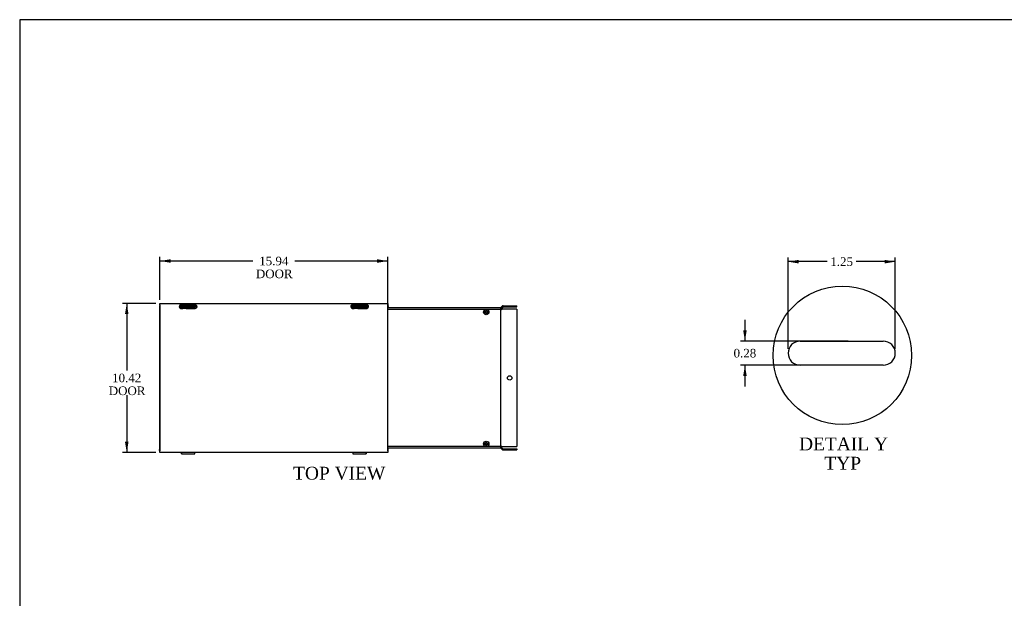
# Model space of a CAD drawing. Header units: inches. Extents: x 1 to 150, y -1 to 99.
# Tile 3 of 7: x 1 to 70, y 59 to 99. Entities that reach past the tile are written whole.
import ezdxf
from ezdxf.enums import TextEntityAlignment as Align
from ezdxf.lldxf.tags import DXFTag

# ---------------------------------------------------------------- set-up
doc = ezdxf.new("R2010")
doc.units = ezdxf.units.IN
doc.header["$MEASUREMENT"] = 0
for name, color, linetype in [('COM55240', 7, 'Continuous'), ('COM55544-5', 7, 'Continuous'), ('COM55545-5', 7, 'Continuous'), ('COM55546-5', 7, 'Continuous'), ('COM55609-5', 7, 'Continuous'), ('Default', 7, 'Continuous'), ('RVT19019', 7, 'Continuous'), ('SCS19491', 7, 'Continuous')]:
    doc.layers.add(name, color=color, linetype=linetype)
doc.styles.add('SEACAD_Times_New_Roman', font='times.ttf')
tags = doc.linetypes.add('CENTER2', pattern=[1.125, 0.75, -0.125, 0.125, -0.125]).pattern_tags.tags
tags[10:11] = [DXFTag(74, 4), DXFTag(75, 0), DXFTag(340, '0'), DXFTag(46, 0.0), DXFTag(50, 0.0), DXFTag(44, 0.0), DXFTag(45, 0.0)]
tags[8:9] = [DXFTag(74, 4), DXFTag(75, 0), DXFTag(340, '0'), DXFTag(46, 0.0), DXFTag(50, 0.0), DXFTag(44, 0.0), DXFTag(45, 0.0)]
tags[6:7] = [DXFTag(74, 4), DXFTag(75, 0), DXFTag(340, '0'), DXFTag(46, 0.0), DXFTag(50, 0.0), DXFTag(44, 0.0), DXFTag(45, 0.0)]
tags[4:5] = [DXFTag(74, 4), DXFTag(75, 0), DXFTag(340, '0'), DXFTag(46, 0.0), DXFTag(50, 0.0), DXFTag(44, 0.0), DXFTag(45, 0.0)]
doc.dimstyles.new('HAMMOND_(STH_-_120x80)', dxfattribs={"dimtxt": 0.6, "dimasz": 0.75, "dimexe": 0.3, "dimexo": 0.3, "dimgap": 0.15, "dimtad": 0, "dimtih": 1, "dimtoh": 1, "dimzin": 0, "dimdsep": 46, "dimtxsty": 'SEACAD_Times_New_Roman', "dimblk1": '_SE_FILLED', "dimblk2": '_SE_FILLED', "dimsah": 1, "dimcen": 0.3, "dimadec": 0, "dimazin": 0, "dimtfac": 0.8, "dimtofl": 0, "dimtmove": 0, "dimatfit": 3, "dimfxl": 1, "dimtolj": 1, "dimtzin": 0, "dimarcsym": 0})

# ---------------------------------------------------------------- blocks, each defined once
blk = doc.blocks.new('SE4')
at = {"layer": 'COM55240', "color": 7, "linetype": 'Continuous'}
for p, q in [((11.927, 79.43), (11.927, 79.373)), ((11.927, 79.43), (11.99, 79.43)), ((11.927, 79.373), (11.99, 79.373)), ((11.99, 79.43), (12.865, 79.43)), ((11.99, 79.43), (11.99, 79.373)), ((11.99, 79.373), (12.865, 79.373)), ((12.052, 79.373), (12.052, 79.371)), ((12.052, 79.286), (12.052, 79.371)), ((12.302, 79.286), (12.052, 79.286)), ((12.302, 79.371), (12.302, 79.373)), ((12.302, 79.371), (12.302, 79.286)), ((12.865, 79.43), (12.865, 79.373)), ((12.865, 79.43), (12.927, 79.43)), ((12.865, 79.373), (12.927, 79.373)), ((12.927, 79.43), (12.927, 79.373)), ((23.927, 79.43), (23.927, 79.373)), ((23.927, 79.43), (23.99, 79.43)), ((23.927, 79.373), (23.99, 79.373)), ((23.99, 79.43), (24.865, 79.43)), ((23.99, 79.43), (23.99, 79.373)), ((23.99, 79.373), (24.865, 79.373)), ((24.052, 79.373), (24.052, 79.371)), ((24.052, 79.286), (24.052, 79.371)), ((24.302, 79.286), (24.052, 79.286)), ((24.302, 79.371), (24.302, 79.373)), ((24.302, 79.371), (24.302, 79.286)), ((24.865, 79.43), (24.865, 79.373)), ((24.865, 79.43), (24.927, 79.43)), ((24.865, 79.373), (24.927, 79.373)), ((24.927, 79.43), (24.927, 79.373))]:
    blk.add_line(p, q, dxfattribs=at)
at = {"layer": 'COM55544-5', "color": 7, "linetype": 'Continuous'}
for p, q in [((10.427, 79.502), (10.459, 79.502)), ((10.427, 79.502), (10.427, 79.43)), ((10.427, 79.43), (10.459, 79.43)), ((10.427, 79.43), (10.427, 79.394)), ((10.427, 79.394), (10.427, 69.466)), ((11.803, 79.43), (11.927, 79.43)), ((11.834, 79.502), (13.021, 79.502)), ((12.927, 79.43), (13.052, 79.43)), ((23.803, 79.43), (23.927, 79.43)), ((23.834, 79.502), (25.021, 79.502)), ((24.927, 79.43), (25.052, 79.43)), ((26.396, 79.502), (26.427, 79.502)), ((26.396, 79.43), (26.427, 79.43)), ((26.427, 79.502), (26.427, 79.43)), ((26.427, 79.394), (26.427, 79.43)), ((26.427, 79.346), (26.427, 79.394)), ((10.427, 69.466), (10.427, 69.43)), ((10.427, 69.358), (10.427, 69.43)), ((10.459, 69.43), (10.427, 69.43)), ((10.459, 69.358), (10.427, 69.358)), ((11.967, 69.116), (12.888, 69.116)), ((23.967, 69.116), (24.888, 69.116)), ((26.427, 69.43), (26.396, 69.43)), ((26.427, 69.358), (26.396, 69.358)), ((26.427, 69.466), (26.427, 69.514)), ((26.427, 69.43), (26.427, 69.466)), ((26.427, 69.358), (26.427, 69.43))]:
    blk.add_line(p, q, dxfattribs=at)
for points, knots in [([(11.949, 69.217), (11.95, 69.203), (11.951, 69.19), (11.954, 69.163), (11.956, 69.15), (11.96, 69.13), (11.962, 69.123), (11.966, 69.115), (11.967, 69.115), (11.971, 69.121), (11.973, 69.127), (11.977, 69.145), (11.979, 69.158), (11.982, 69.186), (11.984, 69.201), (11.985, 69.218)], [0.1591307, 0.1591307, 0.1591307, 0.1591307, 0.25, 0.25, 0.375, 0.375, 0.5, 0.5, 0.625, 0.625, 0.75, 0.75, 0.875, 0.875, 0.9834387, 0.9834387, 0.9834387, 0.9834387]), ([(11.956, 69.217), (11.957, 69.213), (11.957, 69.209), (11.96, 69.198), (11.962, 69.193), (11.966, 69.187), (11.967, 69.187), (11.971, 69.191), (11.973, 69.196), (11.976, 69.207), (11.977, 69.211), (11.978, 69.217)], [0.3207076, 0.3207076, 0.3207076, 0.3207076, 0.375, 0.375, 0.5, 0.5, 0.625, 0.625, 0.75, 0.75, 0.820707, 0.820707, 0.820707, 0.820707]), ([(12.869, 69.218), (12.871, 69.201), (12.873, 69.186), (12.876, 69.158), (12.878, 69.145), (12.882, 69.127), (12.884, 69.121), (12.887, 69.115), (12.889, 69.115), (12.893, 69.123), (12.895, 69.13), (12.898, 69.15), (12.9, 69.163), (12.903, 69.19), (12.905, 69.203), (12.906, 69.217)], [0.0165613, 0.0165613, 0.0165613, 0.0165613, 0.125, 0.125, 0.25, 0.25, 0.375, 0.375, 0.5, 0.5, 0.625, 0.625, 0.75, 0.75, 0.8408693, 0.8408693, 0.8408693, 0.8408693]), ([(12.877, 69.217), (12.878, 69.211), (12.879, 69.207), (12.882, 69.196), (12.884, 69.191), (12.887, 69.187), (12.889, 69.187), (12.893, 69.193), (12.895, 69.198), (12.897, 69.209), (12.898, 69.213), (12.899, 69.217)], [0.179293, 0.179293, 0.179293, 0.179293, 0.25, 0.25, 0.375, 0.375, 0.5, 0.5, 0.625, 0.625, 0.6792924, 0.6792924, 0.6792924, 0.6792924]), ([(23.949, 69.217), (23.95, 69.203), (23.951, 69.19), (23.954, 69.163), (23.956, 69.15), (23.96, 69.13), (23.962, 69.123), (23.966, 69.115), (23.967, 69.115), (23.971, 69.121), (23.973, 69.127), (23.977, 69.145), (23.979, 69.158), (23.982, 69.186), (23.984, 69.201), (23.985, 69.218)], [0.1591307, 0.1591307, 0.1591307, 0.1591307, 0.25, 0.25, 0.375, 0.375, 0.5, 0.5, 0.625, 0.625, 0.75, 0.75, 0.875, 0.875, 0.9834387, 0.9834387, 0.9834387, 0.9834387]), ([(23.956, 69.217), (23.957, 69.213), (23.957, 69.209), (23.96, 69.198), (23.962, 69.193), (23.966, 69.187), (23.967, 69.187), (23.971, 69.191), (23.973, 69.196), (23.976, 69.207), (23.977, 69.211), (23.978, 69.217)], [0.3207076, 0.3207076, 0.3207076, 0.3207076, 0.375, 0.375, 0.5, 0.5, 0.625, 0.625, 0.75, 0.75, 0.820707, 0.820707, 0.820707, 0.820707]), ([(24.869, 69.218), (24.871, 69.201), (24.873, 69.186), (24.876, 69.158), (24.878, 69.145), (24.882, 69.127), (24.884, 69.121), (24.887, 69.115), (24.889, 69.115), (24.893, 69.123), (24.895, 69.13), (24.898, 69.15), (24.9, 69.163), (24.903, 69.19), (24.905, 69.203), (24.906, 69.217)], [0.0165613, 0.0165613, 0.0165613, 0.0165613, 0.125, 0.125, 0.25, 0.25, 0.375, 0.375, 0.5, 0.5, 0.625, 0.625, 0.75, 0.75, 0.8408693, 0.8408693, 0.8408693, 0.8408693]), ([(24.877, 69.217), (24.878, 69.211), (24.879, 69.207), (24.882, 69.196), (24.884, 69.191), (24.887, 69.187), (24.889, 69.187), (24.893, 69.193), (24.895, 69.198), (24.897, 69.209), (24.898, 69.213), (24.899, 69.217)], [0.179293, 0.179293, 0.179293, 0.179293, 0.25, 0.25, 0.375, 0.375, 0.5, 0.5, 0.625, 0.625, 0.6792924, 0.6792924, 0.6792924, 0.6792924])]:
    blk.add_open_spline(points, degree=3, knots=knots, dxfattribs=at)
at = {"layer": 'COM55545-5', "color": 7, "linetype": 'Continuous'}
for p, q in [((10.459, 79.642), (26.396, 79.642)), ((10.459, 79.534), (10.459, 79.642)), ((10.459, 79.534), (10.459, 69.326)), ((11.927, 79.54), (11.878, 79.534)), ((12.927, 79.553), (11.927, 79.553)), ((12.927, 79.54), (11.927, 79.54)), ((11.927, 79.294), (12.052, 79.294)), ((12.302, 79.294), (12.927, 79.294)), ((12.976, 79.534), (12.927, 79.54)), ((24.927, 79.564), (23.927, 79.564)), ((24.927, 79.544), (23.927, 79.544)), ((23.927, 79.294), (24.052, 79.294)), ((24.302, 79.294), (24.927, 79.294)), ((26.396, 79.642), (26.396, 79.534)), ((26.396, 69.326), (26.396, 79.534)), ((10.459, 69.218), (10.459, 69.326)), ((26.396, 69.218), (10.459, 69.218)), ((26.396, 69.326), (26.396, 69.218))]:
    blk.add_line(p, q, dxfattribs=at)
for centre, radius, start, end in [((11.927, 79.419), 0.125, 113.07392, 270), ((11.929, 79.474), 0.0783, 91.20468, 130.27365), ((12.926, 79.474), 0.0783, 49.72635, 88.79532), ((12.927, 79.419), 0.125, 270, 66.92608), ((23.927, 79.419), 0.125, 113.07392, 270), ((23.927, 79.419), 0.125, 90, 113.07392), ((24.927, 79.419), 0.125, 66.92608, 90), ((24.927, 79.419), 0.125, 270, 66.92608)]:
    blk.add_arc(centre, radius, start, end, dxfattribs=at)
for points, knots in [([(23.927, 79.564), (23.922, 79.564), (23.917, 79.563), (23.908, 79.56), (23.904, 79.558), (23.896, 79.552), (23.892, 79.549), (23.885, 79.542), (23.881, 79.538), (23.878, 79.534)], [0, 0, 0, 0, 0.25, 0.25, 0.5, 0.5, 0.75, 0.75, 1, 1, 1, 1]), ([(24.976, 79.534), (24.97, 79.542), (24.963, 79.549), (24.951, 79.558), (24.947, 79.56), (24.937, 79.563), (24.932, 79.564), (24.927, 79.564)], [0, 0, 0, 0, 0.5, 0.5, 0.75, 0.75, 1, 1, 1, 1])]:
    blk.add_open_spline(points, degree=3, knots=knots, dxfattribs=at)
at = {"layer": 'COM55546-5', "color": 7, "linetype": 'Continuous'}
for p, q in [((23.826, 79.346), (24.052, 79.346)), ((24.302, 79.346), (25.029, 79.346)), ((26.396, 79.346), (34.287, 79.346)), ((34.287, 79.346), (34.287, 79.238)), ((34.313, 79.357), (34.396, 79.44)), ((34.35, 79.235), (34.332, 79.216)), ((34.35, 79.235), (34.401, 79.235)), ((34.364, 79.306), (34.447, 79.389)), ((34.401, 79.235), (34.364, 79.198)), ((34.447, 79.235), (34.401, 79.235)), ((34.472, 79.235), (34.447, 79.235)), ((34.472, 79.471), (35.427, 79.471)), ((34.472, 79.399), (35.427, 79.399)), ((35.427, 79.235), (34.472, 79.235)), ((35.427, 79.399), (35.427, 79.471)), ((35.427, 79.235), (35.427, 69.625)), ((34.287, 69.622), (34.287, 69.514)), ((34.332, 69.644), (34.35, 69.625)), ((34.35, 69.625), (34.401, 69.625)), ((34.364, 69.663), (34.401, 69.625)), ((34.401, 69.625), (34.447, 69.625)), ((34.447, 69.625), (34.472, 69.625)), ((34.472, 69.625), (35.427, 69.625)), ((34.287, 69.514), (26.396, 69.514)), ((34.313, 69.504), (34.396, 69.421)), ((34.364, 69.555), (34.447, 69.472)), ((34.472, 69.461), (35.427, 69.461)), ((34.472, 69.389), (35.427, 69.389)), ((35.427, 69.461), (35.427, 69.389))]:
    blk.add_line(p, q, dxfattribs=at)
blk.add_circle((34.927, 74.43), 0.156, dxfattribs=at)
for centre, radius, start, end in [((34.287, 79.382), 0.036, 270, 315), ((34.287, 79.382), 0.108, 270, 315), ((34.031, 78.66), 0.632, 58.22379, 64.52939), ((34.472, 79.363), 0.108, 90, 135), ((34.472, 79.363), 0.036, 90, 135), ((34.287, 69.478), 0.108, 45, 90), ((34.031, 70.2), 0.632, 295.47061, 301.77621), ((34.287, 69.478), 0.036, 45, 90), ((34.472, 69.497), 0.108, 225, 270), ((34.472, 69.497), 0.036, 225, 270)]:
    blk.add_arc(centre, radius, start, end, dxfattribs=at)
at = {"layer": 'COM55609-5', "color": 7, "linetype": 'Continuous'}
for p, q in [((26.396, 79.238), (34.302, 79.238)), ((34.302, 69.622), (34.302, 79.238)), ((34.302, 69.622), (26.396, 69.622))]:
    blk.add_line(p, q, dxfattribs=at)
at = {"layer": 'RVT19019', "color": 7, "linetype": 'Continuous'}
for p, q in [((12.365, 79.373), (12.365, 79.294)), ((12.49, 79.294), (12.49, 79.373)), ((24.532, 79.542), (24.322, 79.542)), ((24.365, 79.373), (24.365, 79.346)), ((24.49, 79.346), (24.49, 79.373))]:
    blk.add_line(p, q, dxfattribs=at)
for centre, start, end in [((12.322, 79.522), 114.60961, 270), ((12.532, 79.522), 270, 65.39039), ((24.322, 79.522), 90, 270), ((24.532, 79.522), 270, 90)]:
    blk.add_arc(centre, 0.02, start, end, dxfattribs=at)
at = {"layer": 'SCS19491', "color": 7, "linetype": 'Continuous'}
for p, q in [((33.197, 79.072), (33.106, 79.072)), ((33.106, 79.012), (33.197, 79.012)), ((33.254, 79.072), (33.197, 79.072)), ((33.197, 79.012), (33.256, 79.012)), ((33.31, 79.166), (33.25, 79.164)), ((33.25, 79.164), (33.252, 79.132)), ((33.252, 79.132), (33.254, 79.072)), ((33.256, 79.012), (33.259, 78.95)), ((33.259, 78.95), (33.26, 78.921)), ((33.26, 78.921), (33.32, 78.923)), ((33.311, 79.137), (33.31, 79.166)), ((33.314, 79.072), (33.311, 79.137)), ((33.383, 79.072), (33.314, 79.072)), ((33.316, 79.012), (33.383, 79.012)), ((33.319, 78.949), (33.316, 79.012)), ((33.32, 78.923), (33.319, 78.949)), ((33.474, 79.072), (33.383, 79.072)), ((33.383, 79.012), (33.474, 79.012)), ((33.197, 69.848), (33.106, 69.848)), ((33.106, 69.788), (33.197, 69.788)), ((33.254, 69.848), (33.197, 69.848)), ((33.197, 69.788), (33.256, 69.788)), ((33.31, 69.942), (33.25, 69.94)), ((33.25, 69.94), (33.252, 69.908)), ((33.252, 69.908), (33.254, 69.848)), ((33.256, 69.788), (33.259, 69.726)), ((33.259, 69.726), (33.26, 69.697)), ((33.26, 69.697), (33.32, 69.699)), ((33.311, 69.913), (33.31, 69.942)), ((33.314, 69.848), (33.311, 69.913)), ((33.383, 69.848), (33.314, 69.848)), ((33.316, 69.788), (33.383, 69.788)), ((33.319, 69.725), (33.316, 69.788)), ((33.32, 69.699), (33.319, 69.725)), ((33.474, 69.848), (33.383, 69.848)), ((33.383, 69.788), (33.474, 69.788))]:
    blk.add_line(p, q, dxfattribs=at)
for centre in [(33.29, 79.042), (33.29, 69.818)]:
    blk.add_circle(centre, 0.187, dxfattribs=at)
for centre, start, end in [((33.29, 79.042), 170.73033, 189.26967), ((33.29, 79.042), 350.73033, 9.26967), ((33.29, 69.818), 170.73033, 189.26967), ((33.29, 69.818), 350.73033, 9.26967)]:
    blk.add_arc(centre, 0.186, start, end, dxfattribs=at)
blk = doc.blocks.new('DMBLK1897')
at = {"layer": 'Default', "linetype": 'Continuous', "transparency": 16777216}
for points in [[(11.209, 82.734), (10.459, 82.609), (11.209, 82.484)], [(25.646, 82.734), (25.646, 82.484), (26.396, 82.609)]]:
    blk.add_hatch(color=7, dxfattribs=at).paths.add_polyline_path(points)
at = {"layer": 'Default', "color": 7, "linetype": 'Continuous', "transparency": 16777216}
for p, q in [((10.459, 79.888), (10.459, 82.909)), ((26.396, 74.73), (26.396, 82.909)), ((16.959, 82.609), (10.459, 82.609)), ((26.396, 82.609), (19.896, 82.609))]:
    blk.add_line(p, q, dxfattribs=at)
at = {"layer": 'Default', "color": 7, "linetype": 'Continuous', "transparency": 16777216, "style": 'SEACAD_Times_New_Roman'}
for s, p in [('15.94', (17.404, 82.909)), ('DOOR', (17.169, 82.009))]:
    blk.add_text(s, height=0.6, dxfattribs=at).set_placement(p, align=Align.TOP_LEFT)
blk = doc.blocks.new('_SE_FILLED')
at = {"color": 0}
blk.add_line((0, 0), (-1, 0), dxfattribs=at)
blk.add_solid([(0, 0), (-1, -0.1665), (-1, 0.1665), (0, 0)], dxfattribs=at)
blk = doc.blocks.new('DMBLK1898')
at = {"layer": 'Default', "linetype": 'Continuous', "transparency": 16777216}
for points in [[(8.008, 78.892), (8.258, 78.892), (8.133, 79.642)], [(8.008, 69.968), (8.133, 69.218), (8.258, 69.968)]]:
    blk.add_hatch(color=7, dxfattribs=at).paths.add_polyline_path(points)
at = {"layer": 'Default', "color": 7, "linetype": 'Continuous', "transparency": 16777216}
for p, q in [((10.159, 79.642), (7.833, 79.642)), ((8.133, 79.642), (8.133, 74.94)), ((8.133, 73.23), (8.133, 69.218)), ((10.159, 69.218), (7.833, 69.218))]:
    blk.add_line(p, q, dxfattribs=at)
at = {"layer": 'Default', "color": 7, "linetype": 'Continuous', "transparency": 16777216, "style": 'SEACAD_Times_New_Roman'}
for s, p in [('10.42', (7.109, 74.73)), ('DOOR', (6.874, 73.83))]:
    blk.add_text(s, height=0.6, dxfattribs=at).set_placement(p, align=Align.TOP_LEFT)
blk = doc.blocks.new('SE13')
at = {"layer": 'COM55546-5', "color": 7, "linetype": 'Continuous'}
for p, q in [((55.25, 77.005), (61.064, 77.005)), ((61.064, 75.319), (55.25, 75.319))]:
    blk.add_line(p, q, dxfattribs=at)
for centre, start, end in [((55.25, 76.162), 90, 270), ((61.064, 76.162), 270, 90)]:
    blk.add_arc(centre, 0.843, start, end, dxfattribs=at)
blk = doc.blocks.new('DMBLK1916')
at = {"layer": 'Default', "linetype": 'Continuous', "transparency": 16777216}
for points in [[(55.157, 82.689), (54.407, 82.564), (55.157, 82.439)], [(61.157, 82.689), (61.157, 82.439), (61.907, 82.564)]]:
    blk.add_hatch(color=7, dxfattribs=at).paths.add_polyline_path(points)
at = {"layer": 'Default', "color": 7, "linetype": 'Continuous', "transparency": 16777216}
for p, q in [((54.407, 76.462), (54.407, 82.864)), ((61.907, 76.462), (61.907, 82.864)), ((57.151, 82.564), (54.407, 82.564)), ((61.907, 82.564), (59.163, 82.564))]:
    blk.add_line(p, q, dxfattribs=at)
at = {"layer": 'Default', "color": 7, "linetype": 'Continuous', "transparency": 16777216, "style": 'SEACAD_Times_New_Roman'}
blk.add_text('1.25', height=0.6, dxfattribs=at).set_placement((57.361, 82.864), align=Align.TOP_LEFT)
blk = doc.blocks.new('DMBLK1917')
at = {"layer": 'Default', "linetype": 'Continuous', "transparency": 16777216}
for points in [[(51.263, 77.755), (51.388, 77.005), (51.513, 77.755)], [(51.263, 74.569), (51.513, 74.569), (51.388, 75.319)]]:
    blk.add_hatch(color=7, dxfattribs=at).paths.add_polyline_path(points)
at = {"layer": 'Default', "color": 7, "linetype": 'Continuous', "transparency": 16777216}
for p, q in [((51.388, 78.505), (51.388, 77.005)), ((58.602, 77.005), (51.088, 77.005)), ((58.675, 75.319), (51.088, 75.319)), ((51.388, 75.319), (51.388, 73.819))]:
    blk.add_line(p, q, dxfattribs=at)
at = {"layer": 'Default', "color": 7, "linetype": 'Continuous', "transparency": 16777216, "style": 'SEACAD_Times_New_Roman'}
blk.add_text('0.28', height=0.6, dxfattribs=at).set_placement((50.592, 76.462), align=Align.TOP_LEFT)
blk = doc.blocks.new('BORDER')
at = {"layer": 'Default', "color": 7, "linetype": 'Continuous'}
for p, q in [((0, 27.86), (-41.86, 27.86)), ((-41.86, 27.86), (-41.86, 0))]:
    blk.add_line(p, q, dxfattribs=at)

msp = doc.modelspace()

# ---------------------------------------------------------------- linework, layer by layer
at = {"color": 7, "linetype": 'CENTER2'}
msp.add_circle((58.201, 76.008), 4.846, dxfattribs=at)

# ---------------------------------------------------------------- block references
at = {"layer": 'Default', "color": 7, "xscale": 3.56, "yscale": 3.56, "zscale": 3.56}
msp.add_blockref('BORDER', (149.664, 0.311), dxfattribs=at)
at = {"layer": 'Default'}
for name in ['SE4', 'SE13']:
    msp.add_blockref(name, (0, 0), dxfattribs=at)

# ---------------------------------------------------------------- texts
at = {"layer": 'Default', "color": 7, "linetype": 'Continuous', "style": 'SEACAD_Times_New_Roman'}
for s, p in [('DETAIL Y', (55.172, 70.261)), ('TYP', (56.943, 68.911)), ('TOP VIEW', (19.771, 68.215))]:
    msp.add_text(s, height=0.9, dxfattribs=at).set_placement(p, align=Align.TOP_LEFT)

# ---------------------------------------------------------------- dimensions: what is measured, and where the dimension line sits
at = {"layer": 'Default', "color": 7, "linetype": 'Continuous'}
dim = msp.add_linear_dim(base=(10.459, 82.609), p1=(26.396, 74.43), p2=(10.459, 79.588), text='\\A1;<>\\PDOOR', dimstyle='HAMMOND_(STH_-_120x80)', dxfattribs=at)
dim.commit()
dim.dimension.update_dxf_attribs({"geometry": 'DMBLK1897', "text_midpoint": (18.427, 82.609), "dimtype": 160})
dim = msp.add_linear_dim(base=(54.407, 82.564), p1=(61.907, 76.162), p2=(54.407, 76.162), text='\\A1;<>', dimstyle='HAMMOND_(STH_-_120x80)', override={"dimlfac": 0.166667}, dxfattribs=at)
dim.commit()
dim.dimension.update_dxf_attribs({"geometry": 'DMBLK1916', "text_midpoint": (58.157, 82.564), "dimtype": 160})
dim = msp.add_linear_dim(base=(8.133, 79.642), p1=(26.396, 79.642), p2=(26.396, 69.218), angle=270, text='\\A1;<>\\PDOOR', dimstyle='HAMMOND_(STH_-_120x80)', dxfattribs=at)
dim.commit()
dim.dimension.update_dxf_attribs({"geometry": 'DMBLK1898', "text_midpoint": (8.133, 74.43), "dimtype": 161})
dim = msp.add_linear_dim(base=(51.388, 77.005), p1=(61.064, 77.005), p2=(61.064, 75.319), angle=270, text='\\A1;<>', dimstyle='HAMMOND_(STH_-_120x80)', override={"dimlfac": 0.166667}, dxfattribs=at)
dim.commit()
dim.dimension.update_dxf_attribs({"geometry": 'DMBLK1917', "text_midpoint": (51.388, 76.162), "dimtype": 161})

doc.saveas('drawing.dxf')
